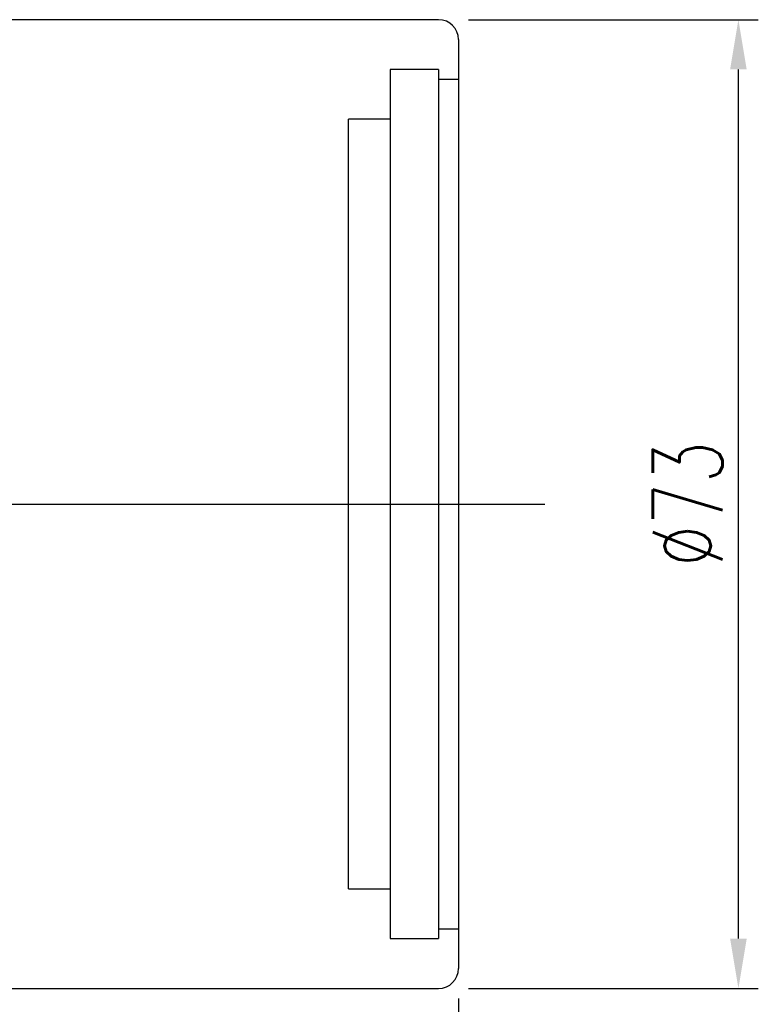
# Model space of a CAD drawing. Header units: millimetres. Extents: x -9 to 336, y 18 to 210.
# Tile 63 of 63: x 280 to 336, y 63 to 137. Entities that reach past the tile are written whole.
import ezdxf

# ---------------------------------------------------------------- set-up
doc = ezdxf.new("R2010")
doc.units = ezdxf.units.MM
doc.header["$LTSCALE"] = 0.2
doc.layers.get('DEFPOINTS').update_dxf_attribs({"linetype": 'CONTINUOUS'})
doc.layers.add('layer 1', color=7, linetype='CONTINUOUS')
doc.styles.add('DIM-7', font='SIMPLEX.shx', dxfattribs={"width": 0.7, "bigfont": 'chineset.shx'})
doc.dimstyles.new('CNS', dxfattribs={"dimtxt": 3.5, "dimasz": 2.5, "dimexe": 1, "dimexo": 1.5, "dimgap": 0.09, "dimtad": 0, "dimdsep": 46, "dimtxsty": 'DIM-7', "dimcen": 0.09, "dimclrd": 1, "dimclre": 1, "dimclrt": 4, "dimadec": 0, "dimazin": 0, "dimtfac": 1, "dimtix": 1, "dimtmove": 2, "dimatfit": 3, "dimfxl": 1, "dimtvp": 0.971429, "dimtolj": 1, "dimarcsym": 0})

# ---------------------------------------------------------------- blocks, each defined once
blk = doc.blocks.new('*D4')
at = {"layer": 'DEFPOINTS', "color": 0, "transparency": 16777216}
for p in [(174.187, 65.952), (313.187, 65.952), (313.187, 19.229)]:
    blk.add_point(p, dxfattribs=at)
at = {"layer": 'layer 1', "lineweight": -2, "transparency": 16777216}
for p, q in [((174.187, 63.702), (174.187, 17.729)), ((313.187, 63.702), (313.187, 17.729)), ((177.937, 19.229), (309.437, 19.229))]:
    blk.add_line(p, q, dxfattribs=at)
at = {"layer": 'layer 1', "transparency": 16777216}
for points in [[(177.937, 19.854), (177.937, 18.604), (174.187, 19.229)], [(309.437, 19.854), (309.437, 18.604), (313.187, 19.229)]]:
    blk.add_solid(points, dxfattribs=at)
at = {"layer": 'layer 1', "transparency": 16777216, "insert": (243.687, 23.054), "char_height": 5.25, "attachment_point": 5, "style": 'DIM-7'}
blk.add_mtext('\\A1;139', dxfattribs=at)
blk = doc.blocks.new('*D5')
at = {"layer": 'DEFPOINTS', "color": 0, "transparency": 16777216}
for p in [(311.687, 137.452), (334.285, 137.452), (311.687, 64.452)]:
    blk.add_point(p, dxfattribs=at)
at = {"layer": 'layer 1', "lineweight": -2, "transparency": 16777216}
for p, q in [((313.937, 137.452), (335.785, 137.452)), ((334.285, 68.202), (334.285, 133.702)), ((313.937, 64.452), (335.785, 64.452))]:
    blk.add_line(p, q, dxfattribs=at)
at = {"layer": 'layer 1', "transparency": 16777216}
for points in [[(333.66, 133.702), (334.91, 133.702), (334.285, 137.452)], [(333.66, 68.202), (334.91, 68.202), (334.285, 64.452)]]:
    blk.add_solid(points, dxfattribs=at)
at = {"layer": 'layer 1', "transparency": 16777216, "insert": (330.46, 100.952), "char_height": 5.25, "attachment_point": 5, "rotation": 90, "style": 'DIM-7'}
blk.add_mtext('\\A1;%%C73', dxfattribs=at)

msp = doc.modelspace()

# ---------------------------------------------------------------- linework, layer by layer
at = {"layer": 'layer 1'}
for p, q in [((311.687, 137.452), (208.687, 137.452)), ((313.187, 135.952), (313.187, 65.952)), ((311.687, 133.702), (308.037, 133.702)), ((308.037, 133.702), (308.037, 68.202)), ((311.687, 133.702), (311.687, 68.202)), ((313.187, 132.952), (311.687, 132.952)), ((308.037, 129.952), (304.887, 129.952)), ((304.887, 71.952), (304.887, 129.952)), ((169.669, 100.952), (319.687, 100.952)), ((304.887, 71.952), (308.037, 71.952)), ((311.687, 68.952), (313.187, 68.952)), ((308.037, 68.202), (311.687, 68.202)), ((208.687, 64.452), (311.687, 64.452))]:
    msp.add_line(p, q, dxfattribs=at)
for centre, start, end in [((311.687, 135.952), 0, 90), ((311.687, 65.952), 270, 0)]:
    msp.add_arc(centre, 1.5, start, end, dxfattribs=at)

# ---------------------------------------------------------------- dimensions: what is measured, and where the dimension line sits
dim = msp.add_linear_dim(base=(334.285, 137.452), p1=(311.687, 64.452), p2=(311.687, 137.452), angle=90, text='%%C<>', dimstyle='CNS', override={"dimscale": 1.5, "dimgap": 0.8, "dimtad": 1, "dimclrd": 256, "dimclre": 256, "dimclrt": 256, "dimadec": 2, "dimazin": 2, "dimtm": 1e-09, "dimtfac": 0.6, "dimtmove": 1}, dxfattribs=at)
dim.commit()
dim.dimension.update_dxf_attribs({"geometry": '*D5', "text_midpoint": (330.46, 100.952)})
dim = msp.add_linear_dim(base=(313.187, 19.229), p1=(174.187, 65.952), p2=(313.187, 65.952), dimstyle='CNS', override={"dimscale": 1.5, "dimgap": 0.8, "dimtad": 1, "dimclrd": 256, "dimclre": 256, "dimclrt": 256, "dimadec": 2, "dimazin": 2, "dimtm": 1e-09, "dimtfac": 0.6, "dimtmove": 1}, dxfattribs=at)
dim.commit()
dim.dimension.update_dxf_attribs({"geometry": '*D4', "text_midpoint": (243.687, 23.054)})

doc.saveas('drawing.dxf')
